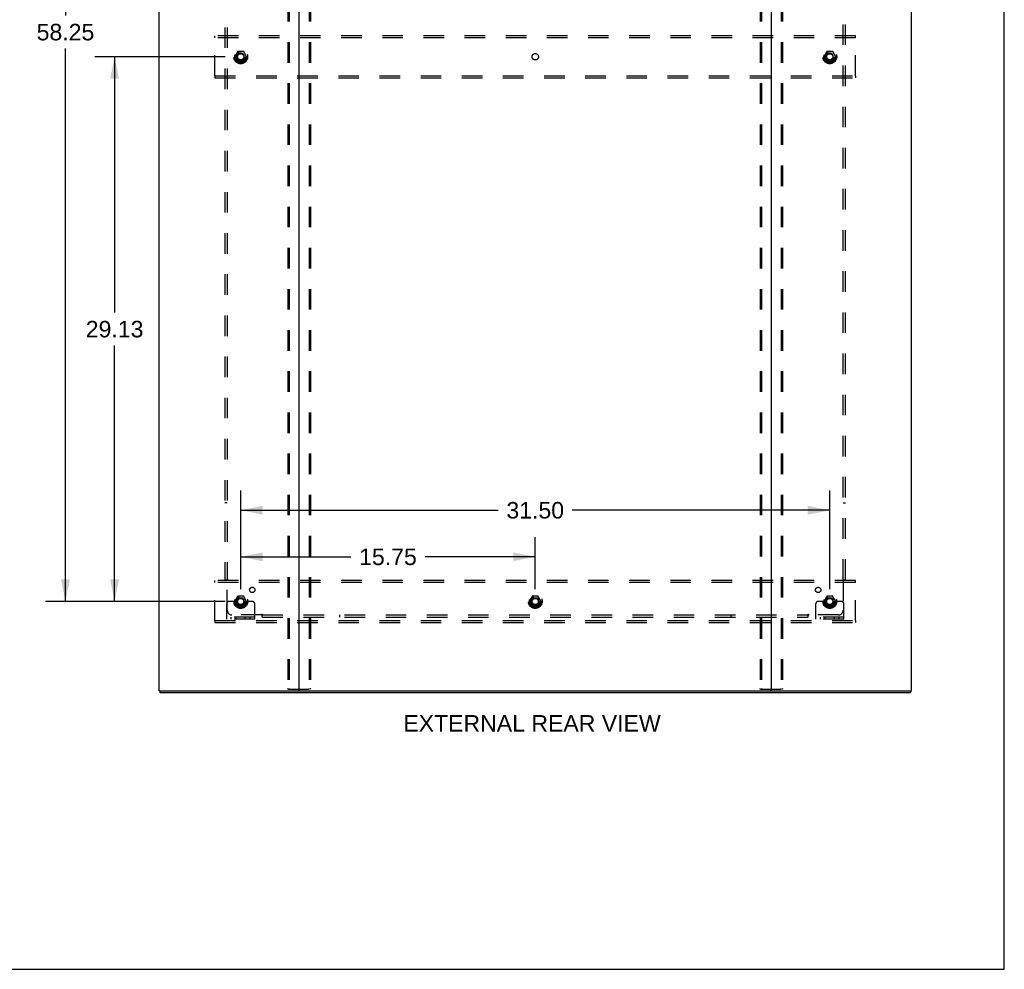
# Model space of a CAD drawing. Header units: inches. Extents: x 0 to 200, y 0 to 129.
# Tile 95 of 97: x 147 to 200, y 0 to 51. Entities that reach past the tile are written whole.
import ezdxf

# ---------------------------------------------------------------- set-up
doc = ezdxf.new("R2010")
doc.units = ezdxf.units.IN
doc.header["$LTSCALE"] = 11
doc.header["$MEASUREMENT"] = 0
doc.linetypes.add('DOT', pattern=[0.2, 0.1, -0.1])
doc.linetypes.add('HIDDEN', pattern=[0.2, 0.1, -0.1])
doc.layers.get('0').update_dxf_attribs({"linetype": 'CONTINUOUS'})
for name, color, linetype in [('DEFAULT_2', 8, 'HIDDEN'), ('DIMENSIONS', 7, 'CONTINUOUS'), ('SUBPANEL', 7, 'CONTINUOUS')]:
    doc.layers.add(name, color=color, linetype=linetype)
doc.styles.get("Standard").update_dxf_attribs({"font": 'arial.ttf'})
doc.dimstyles.new('DIMSTYLE_1', dxfattribs={"dimtxt": 0.882353, "dimasz": 1.176471, "dimexe": 0.09, "dimexo": 0.07, "dimgap": 0.0375, "dimtad": 0, "dimtih": 1, "dimtoh": 1, "dimzin": 4, "dimdsep": 46, "dimtxsty": 'Standard', "dimblk": '_FILLED', "dimblk1": '_FILLED', "dimblk2": '_FILLED', "dimcen": 0.09, "dimadec": 3, "dimazin": 1, "dimtfac": 1, "dimtdec": 3, "dimtofl": 0, "dimtmove": 0, "dimatfit": 3, "dimldrblk": '_FILLED', "dimfxl": 0, "dimtolj": 1, "dimtzin": 4, "dimarcsym": 0})

# ---------------------------------------------------------------- blocks, each defined once
blk = doc.blocks.new('_FILLED')
at = {"color": 0, "linetype": 'ByBlock'}
blk.add_solid([(0, 0), (-1, 0.2), (-1, -0.2)], dxfattribs=at)
blk = doc.blocks.new('*D3')
at = {"layer": 'DIMENSIONS', "color": 2, "linetype": 'Continuous'}
for p, q in [((159.166, 20.326), (159.166, 23.114)), ((174.916, 20.326), (174.916, 23.114)), ((159.166, 22.055), (165.058, 22.055)), ((174.916, 22.055), (169.023, 22.055))]:
    blk.add_line(p, q, dxfattribs=at)
at = {"layer": 'DIMENSIONS', "color": 2, "linetype": 'Continuous', "xscale": 1.1764705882, "yscale": 1.1764705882, "zscale": 1.1764705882, "rotation": 180}
blk.add_blockref('_FILLED', (159.166, 22.055), dxfattribs=at)
at = {"layer": 'DIMENSIONS', "color": 2, "linetype": 'Continuous', "xscale": 1.1764705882, "yscale": 1.1764705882, "zscale": 1.1764705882}
blk.add_blockref('_FILLED', (174.916, 22.055), dxfattribs=at)
at = {"layer": 'DIMENSIONS', "color": 2, "linetype": 'Continuous', "insert": (167.041, 22.496), "char_height": 0.8824, "width": 3.08332, "attachment_point": 2, "line_spacing_factor": 0.9}
blk.add_mtext('15.75', dxfattribs=at)
blk = doc.blocks.new('*D4')
at = {"layer": 'DIMENSIONS', "color": 2, "linetype": 'Continuous'}
for p, q in [((158.342, 77.917), (148.737, 77.917)), ((149.796, 77.917), (149.796, 50.993)), ((149.796, 19.667), (149.796, 49.228)), ((158.342, 19.667), (148.737, 19.667))]:
    blk.add_line(p, q, dxfattribs=at)
at = {"layer": 'DIMENSIONS', "color": 2, "linetype": 'Continuous', "xscale": 1.1764705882, "yscale": 1.1764705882, "zscale": 1.1764705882}
for p, rotation in [((149.796, 77.917), 90), ((149.796, 19.667), 270)]:
    blk.add_blockref('_FILLED', p, dxfattribs=dict(at, rotation=rotation))
at = {"layer": 'DIMENSIONS', "color": 2, "linetype": 'Continuous', "insert": (149.796, 50.552), "char_height": 0.8824, "width": 3.08332, "attachment_point": 2, "line_spacing_factor": 0.9}
blk.add_mtext('58.25', dxfattribs=at)
blk = doc.blocks.new('*D5')
at = {"layer": 'DIMENSIONS', "color": 2, "linetype": 'Continuous'}
for p, q in [((159.166, 20.326), (159.166, 25.604)), ((190.666, 20.326), (190.666, 25.604)), ((159.166, 24.545), (172.933, 24.545)), ((190.666, 24.545), (176.898, 24.545))]:
    blk.add_line(p, q, dxfattribs=at)
at = {"layer": 'DIMENSIONS', "color": 2, "linetype": 'Continuous', "xscale": 1.1764705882, "yscale": 1.1764705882, "zscale": 1.1764705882, "rotation": 180}
blk.add_blockref('_FILLED', (159.166, 24.545), dxfattribs=at)
at = {"layer": 'DIMENSIONS', "color": 2, "linetype": 'Continuous', "xscale": 1.1764705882, "yscale": 1.1764705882, "zscale": 1.1764705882}
blk.add_blockref('_FILLED', (190.666, 24.545), dxfattribs=at)
at = {"layer": 'DIMENSIONS', "color": 2, "linetype": 'Continuous', "insert": (174.916, 24.986), "char_height": 0.8824, "width": 3.08332, "attachment_point": 2, "line_spacing_factor": 0.9}
blk.add_mtext('31.50', dxfattribs=at)
blk = doc.blocks.new('*D6')
at = {"layer": 'DIMENSIONS', "color": 2, "linetype": 'Continuous'}
for p, q in [((158.342, 48.792), (151.364, 48.792)), ((152.423, 48.792), (152.423, 35.112)), ((152.423, 19.667), (152.423, 33.347)), ((158.342, 19.667), (151.364, 19.667))]:
    blk.add_line(p, q, dxfattribs=at)
at = {"layer": 'DIMENSIONS', "color": 2, "linetype": 'Continuous', "xscale": 1.1764705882, "yscale": 1.1764705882, "zscale": 1.1764705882}
for p, rotation in [((152.423, 48.792), 90), ((152.423, 19.667), 270)]:
    blk.add_blockref('_FILLED', p, dxfattribs=dict(at, rotation=rotation))
at = {"layer": 'DIMENSIONS', "color": 2, "linetype": 'Continuous', "insert": (152.423, 34.671), "char_height": 0.8824, "width": 3.08332, "attachment_point": 2, "line_spacing_factor": 0.9}
blk.add_mtext('29.13', dxfattribs=at)

msp = doc.modelspace()

# ---------------------------------------------------------------- linework, layer by layer
at = {"color": 7, "linetype": 'Continuous'}
for p, q in [((200, 0), (200, 129.412)), ((154.843, 14.896), (154.843, 14.792)), ((154.847, 14.896), (154.88, 14.896)), ((162.251, 14.896), (187.581, 14.896)), ((194.951, 14.896), (194.984, 14.896)), ((194.989, 14.896), (194.989, 14.792)), ((0, 0), (200, 0))]:
    msp.add_line(p, q, dxfattribs=at)
at = {"color": 3, "linetype": 'Continuous'}
for p, q in [((154.791, 82.688), (154.791, 14.896)), ((195.041, 14.896), (195.041, 82.688)), ((162.291, 14.936), (162.291, 82.648)), ((187.541, 82.648), (187.541, 14.936)), ((154.847, 14.896), (154.791, 14.896)), ((154.843, 14.792), (194.989, 14.792)), ((154.88, 14.896), (162.251, 14.896)), ((187.581, 14.896), (194.951, 14.896)), ((194.984, 14.896), (195.041, 14.896))]:
    msp.add_line(p, q, dxfattribs=at)
for centre, start, end in [((162.251, 14.936), 270, 360), ((187.581, 14.936), 180, 270)]:
    msp.add_arc(centre, 0.04, start, end, dxfattribs=at)
at = {"color": 7, "linetype": 'Continuous'}
for centre, start, end in [((162.331, 14.936), 180, 270), ((187.501, 14.936), 270, 360)]:
    msp.add_arc(centre, 0.04, start, end, dxfattribs=at)
at = {"layer": 'DEFAULT_2', "color": 8, "linetype": 'HIDDEN'}
for p, q in [((161.687, 82.575), (161.687, 15.01)), ((161.76, 82.575), (161.76, 15.01)), ((162.821, 82.575), (162.821, 15.01)), ((162.894, 82.575), (162.894, 15.01)), ((186.937, 82.575), (186.937, 15.01)), ((187.01, 82.575), (187.01, 15.01)), ((188.071, 82.575), (188.071, 15.01)), ((188.144, 82.575), (188.144, 15.01)), ((157.791, 49.813), (157.791, 49.917)), ((192.041, 49.917), (157.791, 49.917)), ((157.791, 47.771), (157.791, 49.813)), ((192.041, 49.813), (157.791, 49.813)), ((192.041, 49.813), (192.041, 49.917)), ((192.041, 47.771), (192.041, 49.813)), ((159.002, 49.065), (158.848, 48.797)), ((159.32, 49.07), (159.011, 49.07)), ((159.483, 48.797), (159.329, 49.065)), ((190.502, 49.065), (190.348, 48.797)), ((190.82, 49.07), (190.511, 49.07)), ((190.983, 48.797), (190.829, 49.065)), ((158.848, 48.787), (159.002, 48.52)), ((159.32, 48.515), (159.011, 48.515)), ((159.329, 48.52), (159.483, 48.787)), ((190.348, 48.787), (190.502, 48.52)), ((190.82, 48.515), (190.511, 48.515)), ((190.829, 48.52), (190.983, 48.787)), ((157.791, 47.771), (157.791, 47.667)), ((157.791, 47.771), (192.041, 47.771)), ((157.791, 47.667), (192.041, 47.667)), ((192.041, 47.771), (192.041, 47.667)), ((192.041, 20.792), (157.791, 20.792)), ((157.791, 20.688), (157.791, 20.792)), ((192.041, 20.688), (157.791, 20.688)), ((157.791, 18.646), (157.791, 20.688)), ((192.041, 20.688), (192.041, 20.792)), ((192.041, 18.646), (192.041, 20.688)), ((158.416, 18.719), (158.416, 19.542)), ((158.63, 19.667), (158.541, 19.667)), ((158.751, 19.667), (158.63, 19.667)), ((158.991, 19.667), (158.751, 19.667)), ((159.002, 19.94), (158.848, 19.672)), ((158.848, 19.662), (159.002, 19.395)), ((159.32, 19.945), (159.011, 19.945)), ((159.483, 19.672), (159.329, 19.94)), ((159.329, 19.395), (159.483, 19.662)), ((159.341, 19.667), (159.58, 19.667)), ((159.701, 19.667), (159.58, 19.667)), ((159.791, 19.667), (159.701, 19.667)), ((159.916, 18.719), (159.916, 19.542)), ((174.752, 19.94), (174.598, 19.672)), ((174.598, 19.662), (174.752, 19.395)), ((175.07, 19.945), (174.761, 19.945)), ((175.233, 19.672), (175.079, 19.94)), ((175.079, 19.395), (175.233, 19.662)), ((189.916, 18.719), (189.916, 19.542)), ((190.13, 19.667), (190.041, 19.667)), ((190.251, 19.667), (190.13, 19.667)), ((190.491, 19.667), (190.251, 19.667)), ((190.502, 19.94), (190.348, 19.672)), ((190.348, 19.662), (190.502, 19.395)), ((190.82, 19.945), (190.511, 19.945)), ((190.983, 19.672), (190.829, 19.94)), ((190.829, 19.395), (190.983, 19.662)), ((190.841, 19.667), (191.08, 19.667)), ((191.201, 19.667), (191.08, 19.667)), ((191.291, 19.667), (191.201, 19.667)), ((191.416, 18.719), (191.416, 19.542)), ((159.32, 19.39), (159.011, 19.39)), ((175.07, 19.39), (174.761, 19.39)), ((190.82, 19.39), (190.511, 19.39)), ((157.791, 18.646), (192.041, 18.646)), ((157.791, 18.646), (157.791, 18.542)), ((157.791, 18.542), (192.041, 18.542)), ((159.916, 18.823), (158.416, 18.823)), ((159.916, 18.719), (158.416, 18.719)), ((158.663, 18.719), (158.663, 18.823)), ((158.919, 18.719), (158.919, 18.823)), ((159.413, 18.719), (159.413, 18.823)), ((159.669, 18.719), (159.669, 18.823)), ((191.416, 18.823), (189.916, 18.823)), ((191.416, 18.719), (189.916, 18.719)), ((190.163, 18.719), (190.163, 18.823)), ((190.419, 18.719), (190.419, 18.823)), ((190.913, 18.719), (190.913, 18.823)), ((191.169, 18.719), (191.169, 18.823)), ((192.041, 18.646), (192.041, 18.542)), ((161.708, 14.98), (162.873, 14.98)), ((186.958, 14.98), (188.123, 14.98))]:
    msp.add_line(p, q, dxfattribs=at)
for points in [[(161.708, 14.98), (161.702, 14.981), (161.697, 14.984), (161.693, 14.988), (161.689, 14.995), (161.687, 15.002), (161.687, 15.01)], [(161.76, 15.01), (161.761, 15.002), (161.763, 14.995), (161.766, 14.988), (161.771, 14.984), (161.776, 14.981), (161.781, 14.98)], [(162.8, 14.98), (162.805, 14.981), (162.81, 14.984), (162.815, 14.988), (162.818, 14.995), (162.82, 15.002), (162.821, 15.01)], [(162.894, 15.01), (162.894, 15.002), (162.892, 14.995), (162.888, 14.988), (162.884, 14.984), (162.879, 14.981), (162.873, 14.98)], [(186.958, 14.98), (186.952, 14.981), (186.947, 14.984), (186.943, 14.988), (186.939, 14.995), (186.937, 15.002), (186.937, 15.01)], [(187.01, 15.01), (187.011, 15.002), (187.013, 14.995), (187.016, 14.988), (187.021, 14.984), (187.026, 14.981), (187.031, 14.98)], [(188.05, 14.98), (188.055, 14.981), (188.06, 14.984), (188.065, 14.988), (188.068, 14.995), (188.07, 15.002), (188.071, 15.01)], [(188.144, 15.01), (188.144, 15.002), (188.142, 14.995), (188.138, 14.988), (188.134, 14.984), (188.129, 14.981), (188.123, 14.98)]]:
    msp.add_lwpolyline(points, dxfattribs=at)
for centre, radius in [((159.166, 48.792), 0.372), ((159.166, 48.792), 0.356), ((159.166, 48.792), 0.312), ((159.166, 48.792), 0.204), ((159.166, 48.792), 0.188), ((159.166, 48.792), 0.183), ((190.666, 48.792), 0.372), ((190.666, 48.792), 0.356), ((190.666, 48.792), 0.312), ((190.666, 48.792), 0.204), ((190.666, 48.792), 0.188), ((190.666, 48.792), 0.183), ((159.166, 48.792), 0.165), ((190.666, 48.792), 0.165), ((159.166, 19.667), 0.372), ((159.166, 19.667), 0.356), ((174.916, 19.667), 0.372), ((174.916, 19.667), 0.356), ((190.666, 19.667), 0.372), ((190.666, 19.667), 0.356), ((159.166, 19.667), 0.312), ((159.166, 19.667), 0.204), ((159.166, 19.667), 0.188), ((159.166, 19.667), 0.183), ((159.166, 19.667), 0.165), ((174.916, 19.667), 0.312), ((174.916, 19.667), 0.204), ((174.916, 19.667), 0.188), ((174.916, 19.667), 0.183), ((174.916, 19.667), 0.165), ((190.666, 19.667), 0.312), ((190.666, 19.667), 0.204), ((190.666, 19.667), 0.188), ((190.666, 19.667), 0.183), ((190.666, 19.667), 0.165)]:
    msp.add_circle(centre, radius, dxfattribs=at)
at = {"layer": 'DEFAULT_2', "color": 8, "linetype": 'DOT'}
for centre in [(159.166, 48.792), (174.916, 48.792), (190.666, 48.792), (159.166, 19.667), (174.916, 19.667), (190.666, 19.667)]:
    msp.add_circle(centre, 0.17, dxfattribs=at)
at = {"layer": 'DEFAULT_2', "color": 8, "linetype": 'HIDDEN'}
for centre, radius, start, end in [((159.011, 49.06), 0.01, 90.0124, 149.9892), ((159.32, 49.06), 0.01, 30.012, 89.9887), ((190.511, 49.06), 0.01, 90.0124, 149.9892), ((190.82, 49.06), 0.01, 30.012, 89.9887), ((158.857, 48.792), 0.01, 150.0127, 209.9883), ((159.011, 48.525), 0.01, 210.012, 269.9887), ((159.32, 48.525), 0.01, 270.0124, 329.9892), ((159.474, 48.792), 0.01, 330.0127, 29.9883), ((190.357, 48.792), 0.01, 150.0127, 209.9883), ((190.511, 48.525), 0.01, 210.012, 269.9887), ((190.82, 48.525), 0.01, 270.0124, 329.9892), ((190.974, 48.792), 0.01, 330.0127, 29.9883), ((158.541, 19.542), 0.125, 90, 180), ((158.857, 19.667), 0.01, 150.0127, 209.9883), ((159.166, 19.667), 0.175, 180, 360), ((159.011, 19.935), 0.01, 90.0124, 149.9892), ((159.32, 19.935), 0.01, 30.012, 89.9887), ((159.474, 19.667), 0.01, 330.0127, 29.9883), ((159.791, 19.542), 0.125, 0, 90), ((174.607, 19.667), 0.01, 150.0127, 209.9883), ((174.761, 19.935), 0.01, 90.0124, 149.9892), ((175.07, 19.935), 0.01, 30.012, 89.9887), ((175.224, 19.667), 0.01, 330.0127, 29.9883), ((190.041, 19.542), 0.125, 90, 180), ((190.357, 19.667), 0.01, 150.0127, 209.9883), ((190.666, 19.667), 0.175, 180, 360), ((190.511, 19.935), 0.01, 90.0124, 149.9892), ((190.82, 19.935), 0.01, 30.012, 89.9887), ((190.974, 19.667), 0.01, 330.0127, 29.9883), ((191.291, 19.542), 0.125, 0, 90), ((159.011, 19.4), 0.01, 210.012, 269.9887), ((159.32, 19.4), 0.01, 270.0124, 329.9892), ((174.761, 19.4), 0.01, 210.012, 269.9887), ((175.07, 19.4), 0.01, 270.0124, 329.9892), ((190.511, 19.4), 0.01, 210.012, 269.9887), ((190.82, 19.4), 0.01, 270.0124, 329.9892)]:
    msp.add_arc(centre, radius, start, end, dxfattribs=at)
at = {"layer": 'SUBPANEL', "color": 8, "linetype": 'HIDDEN'}
for p, q in [((158.322, 76.761), (158.322, 20.823)), ((158.447, 76.761), (158.447, 20.823)), ((191.384, 20.823), (191.384, 76.761)), ((191.509, 20.823), (191.509, 76.761)), ((158.447, 24.948), (158.322, 24.948)), ((191.384, 24.948), (191.509, 24.948)), ((158.322, 20.823), (158.488, 20.823)), ((158.428, 20.806), (158.434, 20.8)), ((158.447, 19.198), (158.447, 20.788)), ((191.343, 20.823), (191.509, 20.823)), ((191.384, 20.788), (191.384, 19.198)), ((160.322, 18.823), (160.322, 18.989)), ((189.509, 18.823), (189.509, 18.989)), ((160.286, 18.948), (158.697, 18.948)), ((160.322, 18.948), (189.509, 18.948)), ((160.322, 18.823), (189.509, 18.823)), ((164.447, 18.948), (164.447, 18.823)), ((185.384, 18.948), (185.384, 18.823)), ((189.526, 18.93), (189.533, 18.936)), ((191.134, 18.948), (189.545, 18.948))]:
    msp.add_line(p, q, dxfattribs=at)
for points in [[(158.408, 20.823), (158.41, 20.822), (158.412, 20.82), (158.415, 20.819), (158.416, 20.817), (158.418, 20.815), (158.42, 20.814), (158.422, 20.812), (158.423, 20.811), (158.425, 20.809), (158.427, 20.808), (158.428, 20.806)], [(158.434, 20.8), (158.436, 20.798), (158.438, 20.796), (158.44, 20.794), (158.442, 20.792), (158.444, 20.791), (158.445, 20.789), (158.447, 20.788)], [(158.488, 20.823), (158.487, 20.822), (158.486, 20.82), (158.485, 20.818), (158.484, 20.817), (158.483, 20.815), (158.482, 20.814), (158.481, 20.812), (158.479, 20.81), (158.478, 20.809), (158.476, 20.808), (158.474, 20.806), (158.472, 20.805), (158.47, 20.804), (158.468, 20.802), (158.466, 20.801), (158.464, 20.8), (158.461, 20.798), (158.459, 20.797), (158.457, 20.795), (158.454, 20.794), (158.452, 20.792), (158.45, 20.791), (158.448, 20.789), (158.447, 20.788)], [(191.343, 20.823), (191.344, 20.822), (191.345, 20.82), (191.346, 20.818), (191.347, 20.817), (191.348, 20.815), (191.349, 20.814), (191.35, 20.812), (191.352, 20.81), (191.353, 20.809), (191.355, 20.808), (191.357, 20.806), (191.359, 20.805), (191.361, 20.804), (191.363, 20.802), (191.365, 20.801), (191.37, 20.798)], [(191.37, 20.798), (191.372, 20.797), (191.374, 20.795), (191.377, 20.794), (191.379, 20.792), (191.381, 20.791), (191.383, 20.789), (191.384, 20.788)], [(191.403, 20.806), (191.397, 20.8), (191.395, 20.798), (191.393, 20.796), (191.391, 20.794), (191.389, 20.792), (191.387, 20.791), (191.386, 20.789), (191.384, 20.788)], [(191.423, 20.823), (191.421, 20.822), (191.419, 20.82), (191.416, 20.819), (191.415, 20.817), (191.413, 20.815), (191.411, 20.814), (191.409, 20.812), (191.408, 20.811), (191.406, 20.809), (191.404, 20.808), (191.403, 20.806)], [(160.297, 18.963), (160.295, 18.961), (160.294, 18.958), (160.292, 18.956), (160.291, 18.954), (160.289, 18.952), (160.288, 18.95), (160.286, 18.948)], [(160.322, 18.989), (160.32, 18.988), (160.318, 18.988), (160.317, 18.987), (160.315, 18.986), (160.314, 18.985), (160.312, 18.984), (160.31, 18.982), (160.309, 18.981), (160.307, 18.979), (160.306, 18.978), (160.305, 18.976), (160.303, 18.974), (160.302, 18.972), (160.301, 18.97), (160.299, 18.968), (160.297, 18.963)], [(189.509, 18.989), (189.511, 18.988), (189.513, 18.988), (189.514, 18.987), (189.516, 18.986), (189.518, 18.985), (189.519, 18.984), (189.521, 18.982), (189.522, 18.981), (189.524, 18.979), (189.525, 18.978), (189.526, 18.976), (189.528, 18.974), (189.529, 18.972), (189.53, 18.97), (189.532, 18.968)], [(189.532, 18.968), (189.534, 18.963), (189.536, 18.961), (189.537, 18.958), (189.539, 18.956), (189.54, 18.954), (189.542, 18.952), (189.543, 18.95), (189.545, 18.948)], [(160.305, 18.93), (160.298, 18.936), (160.296, 18.938), (160.294, 18.94), (160.293, 18.942), (160.291, 18.943), (160.289, 18.945), (160.288, 18.947), (160.286, 18.948)], [(160.322, 18.91), (160.32, 18.912), (160.319, 18.914), (160.317, 18.916), (160.315, 18.918), (160.314, 18.92), (160.312, 18.922), (160.311, 18.923), (160.309, 18.925), (160.308, 18.927), (160.306, 18.928), (160.305, 18.93)], [(189.509, 18.91), (189.511, 18.912), (189.512, 18.914), (189.514, 18.916), (189.516, 18.918), (189.517, 18.92), (189.519, 18.922), (189.52, 18.923), (189.522, 18.925), (189.523, 18.927), (189.525, 18.928), (189.526, 18.93)], [(189.533, 18.936), (189.535, 18.938), (189.537, 18.94), (189.538, 18.942), (189.54, 18.943), (189.542, 18.945), (189.543, 18.947), (189.545, 18.948)]]:
    msp.add_lwpolyline(points, dxfattribs=at)
for centre, radius in [((159.166, 48.792), 0.25), ((190.666, 48.792), 0.25), ((159.784, 20.286), 0.141), ((190.047, 20.286), 0.141), ((159.166, 19.667), 0.25), ((174.916, 19.667), 0.25), ((190.666, 19.667), 0.25)]:
    msp.add_circle(centre, radius, dxfattribs=at)
for centre, start, end in [((158.697, 19.198), 180, 270), ((191.134, 19.198), 270, 360)]:
    msp.add_arc(centre, 0.25, start, end, dxfattribs=at)

# ---------------------------------------------------------------- texts
at = {"layer": 'DIMENSIONS', "color": 2, "linetype": 'Continuous', "insert": (174.743, 13.593), "char_height": 0.88235, "width": 13.73715, "attachment_point": 2, "line_spacing_factor": 0.9}
msp.add_mtext('EXTERNAL REAR VIEW', dxfattribs=at)

# ---------------------------------------------------------------- dimensions: what is measured, and where the dimension line sits
at = {"layer": 'DIMENSIONS', "color": 2, "linetype": 'Continuous'}
for base, p1, p2, angle, picture, middle in [((149.796, 77.917), (158.412, 19.667), (158.412, 77.917), 90, '*D4', (149.796, 50.105)), ((152.423258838, 19.667044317), (158.411980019, 48.792044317), (158.411980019, 19.667044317), 270, '*D6', (152.411547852, 34.224626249))]:
    dim = msp.add_linear_dim(base=base, p1=p1, p2=p2, angle=angle, dimstyle='DIMSTYLE_1', dxfattribs=at)
    dim.commit()
    dim.dimension.update_dxf_attribs({"geometry": picture, "text_midpoint": middle, "dimtype": 160})
for base, p2, picture, middle in [((190.666, 24.545), (190.666, 20.256), '*D5', (174.914, 24.54)), ((174.916, 22.055), (174.916, 20.256), '*D3', (167.081, 22.05))]:
    dim = msp.add_linear_dim(base=base, p1=(159.166, 20.256), p2=p2, dimstyle='DIMSTYLE_1', dxfattribs=at)
    dim.commit()
    dim.dimension.update_dxf_attribs({"geometry": picture, "text_midpoint": middle, "dimtype": 160})

doc.saveas('drawing.dxf')
